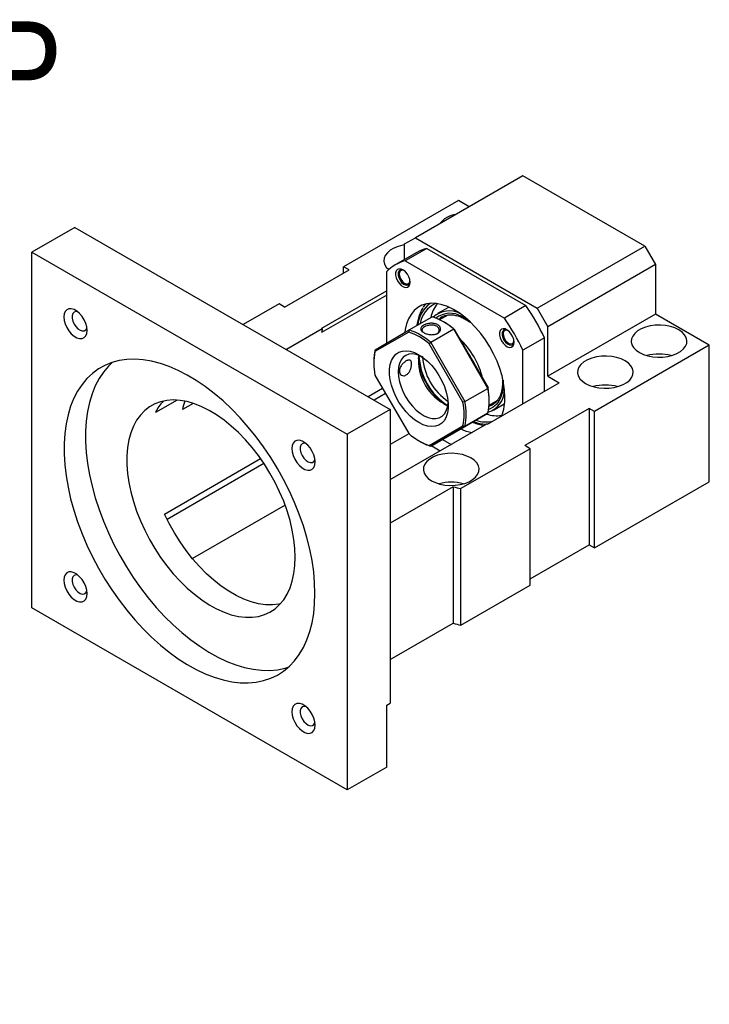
# Model space of a CAD drawing. Header units: millimetres. Extents: x 58 to 533, y 13 to 399.
# Tile 8 of 8: x 355 to 491, y 205 to 399. Entities that reach past the tile are written whole.
import ezdxf

# ---------------------------------------------------------------- set-up
doc = ezdxf.new("R2010")
doc.units = ezdxf.units.MM
doc.header["$LTSCALE"] = 2
doc.layers.add('FORMAT', color=7, linetype='Continuous')
doc.styles.add('SLDTEXTSTYLE0', font='GOTHIC.TTF', dxfattribs={"width": 0.913})
doc.styles.add('SLDTEXTSTYLE1', font='GOTHIC.TTF', dxfattribs={"width": 0.913, "bigfont": 'bigfont'})

# ---------------------------------------------------------------- blocks, each defined once
blk = doc.blocks.new('SW_NOTE_3')
at = {"layer": 'FORMAT', "color": 0, "char_height": 6.35, "attachment_point": 2, "style": 'SLDTEXTSTYLE1'}
for s, insert in [('\\M+19655\\M+196CA\\M+19AA4 U-U', (20.64, 8.11)), ('\\M+194E4\\M+197E1 1 : 2', (20.54, -2.36))]:
    blk.add_mtext(s, dxfattribs=dict(at, insert=insert))

msp = doc.modelspace()

# ---------------------------------------------------------------- linework, layer by layer
at = {"color": 7, "linetype": 'Continuous', "lineweight": 25}
for p, q in [((454.211, 368.484), (432.998, 356.237)), ((478.252, 354.605), (454.211, 368.484)), ((441.483, 363.583), (418.855, 350.521)), ((443.602, 362.36), (441.483, 363.583)), ((365.822, 358.282), (357.337, 353.383)), ((365.822, 358.282), (428.048, 322.36)), ((430.876, 355.012), (432.998, 356.237)), ((432.998, 356.237), (457.039, 342.359)), ((430.876, 351.938), (430.876, 355.012)), ((435.24, 354.127), (430.997, 351.677)), ((435.24, 354.127), (454.797, 342.836)), ((457.039, 342.359), (478.252, 354.605)), ((478.252, 354.605), (480.374, 350.93)), ((357.337, 353.383), (419.563, 317.461)), ((357.337, 283.161), (357.337, 353.383)), ((433.269, 353.319), (429.027, 350.87)), ((407.188, 342.561), (419.916, 349.908)), ((419.916, 349.908), (418.855, 350.521)), ((418.855, 349.296), (418.855, 350.521)), ((430.997, 351.677), (450.555, 340.387)), ((480.374, 350.93), (459.161, 338.684)), ((480.374, 350.93), (480.374, 341.132)), ((427.341, 335.463), (427.341, 349.566)), ((427.341, 345.75), (414.502, 338.339)), ((427.341, 344.934), (414.502, 337.522)), ((406.128, 343.173), (399.061, 339.093)), ((407.188, 342.561), (406.128, 343.173)), ((439.519, 342.494), (437.398, 341.269)), ((439.608, 342.544), (439.519, 342.494)), ((454.797, 342.836), (450.555, 340.387)), ((457.039, 342.359), (459.161, 338.684)), ((431.786, 338.03), (436.312, 340.643)), ((439.387, 340.974), (437.791, 340.053)), ((438.251, 340.607), (437.985, 340.437)), ((480.374, 341.132), (459.161, 328.886)), ((490.98, 335.009), (480.374, 341.132)), ((414.64, 338.259), (407.573, 334.179)), ((414.64, 338.259), (414.502, 338.339)), ((438.656, 339.581), (438.444, 339.703)), ((459.161, 328.886), (459.161, 338.684)), ((431.681, 337.624), (425.028, 333.781)), ((425.047, 334.139), (431.786, 338.03)), ((440.573, 338.183), (436.047, 335.57)), ((447.312, 326.511), (440.573, 338.183)), ((440.678, 338.145), (447.331, 326.621)), ((458.453, 336.504), (454.211, 334.054)), ((458.453, 325.9), (458.453, 336.504)), ((442.381, 323.763), (435.728, 335.288)), ((436.047, 335.57), (442.786, 323.899)), ((490.98, 335.009), (468.353, 321.946)), ((490.98, 308.063), (490.98, 335.009)), ((454.211, 323.451), (454.211, 334.054)), ((424.795, 331.824), (424.795, 331.579)), ((425.028, 329.109), (431.681, 317.584)), ((459.161, 328.886), (461.393, 327.597)), ((447.251, 319.433), (461.393, 327.597)), ((423.684, 324.879), (426.524, 326.518)), ((427.118, 325.489), (424.873, 324.193)), ((442.786, 323.899), (447.312, 326.511)), ((385.987, 324.188), (381.732, 321.732)), ((389.16, 323.55), (387.063, 322.339)), ((447.541, 323.165), (449.152, 324.095)), ((447.564, 323.905), (447.564, 324.15)), ((448.397, 322.216), (450.518, 323.441)), ((450.518, 323.441), (450.606, 323.493)), ((428.048, 322.36), (419.563, 317.461)), ((428.048, 322.36), (428.048, 264.385)), ((440.573, 317.699), (447.312, 321.59)), ((447.312, 321.59), (442.786, 318.978)), ((467.292, 322.559), (454.564, 315.211)), ((468.353, 321.946), (467.292, 322.559)), ((467.292, 322.559), (467.292, 295.613)), ((468.353, 295), (468.353, 321.946)), ((428.048, 308.507), (447.113, 319.513)), ((435.728, 315.248), (442.381, 319.091)), ((442.786, 318.978), (436.047, 315.086)), ((447.251, 319.433), (447.113, 319.513)), ((419.563, 317.461), (419.563, 247.239)), ((431.735, 317.539), (428.048, 315.411)), ((436.047, 315.086), (440.573, 317.699)), ((433.703, 316.148), (433.915, 316.026)), ((436.218, 315.185), (437.917, 314.204)), ((438.34, 316.41), (440.039, 315.429)), ((455.625, 314.599), (454.564, 315.211)), ((455.625, 314.599), (441.979, 306.721)), ((455.625, 287.653), (455.625, 314.599)), ((383.497, 301.679), (402.469, 312.632)), ((403.142, 311.648), (384.013, 300.605)), ((468.353, 295), (490.98, 308.063)), ((440.473, 307.076), (428.048, 299.903)), ((440.473, 307.076), (440.473, 280.13)), ((441.979, 279.775), (441.979, 306.721)), ((407.313, 303.44), (389.035, 292.889)), ((455.625, 288.877), (467.292, 295.613)), ((467.292, 295.613), (468.353, 295)), ((441.979, 279.775), (455.625, 287.653)), ((419.563, 247.239), (357.337, 283.161)), ((428.048, 272.957), (440.473, 280.13)), ((427.341, 263.977), (428.048, 264.385)), ((427.341, 251.729), (427.341, 263.977)), ((427.341, 251.729), (419.563, 247.239))]:
    msp.add_line(p, q, dxfattribs=at)
at = {"color": 7, "linetype": 'Continuous', "lineweight": 25, "flags": 128}
for points in [[(430.876, 354.814), (430.543, 354.756), (429.614, 354.519), (428.777, 354.188), (428.059, 353.774), (427.486, 353.29), (427.076, 352.754), (426.843, 352.184), (426.796, 351.599), (426.937, 351.018), (427.259, 350.463), (427.751, 349.953)], [(431.958, 347.445), (431.894, 347.969), (431.709, 348.52), (431.419, 349.049), (431.049, 349.509), (430.633, 349.859), (430.207, 350.067), (429.81, 350.117), (429.476, 350.002), (429.236, 349.734), (429.11, 349.335), (429.11, 348.842), (429.236, 348.299), (429.476, 347.753), (429.81, 347.253), (430.207, 346.843), (430.633, 346.561), (431.049, 346.43), (431.419, 346.463), (431.709, 346.657), (431.894, 346.994), (431.958, 347.445)], [(430.656, 349.843), (430.297, 349.942), (429.971, 349.884), (429.732, 349.667), (429.605, 349.314), (429.605, 348.864), (429.732, 348.365), (429.971, 347.871), (430.297, 347.436), (430.675, 347.108), (431.064, 346.921), (431.421, 346.895), (431.708, 347.035), (431.893, 347.324), (431.952, 347.598)], [(368.248, 337.955), (368.181, 338.629), (367.985, 339.341), (367.67, 340.049), (367.255, 340.712), (366.765, 341.293), (366.227, 341.756), (365.673, 342.076), (365.135, 342.234), (364.644, 342.22), (364.23, 342.035), (363.915, 341.69), (363.719, 341.205), (363.652, 340.609), (363.719, 339.935), (363.915, 339.223), (364.23, 338.515), (364.644, 337.852), (365.135, 337.271), (365.673, 336.808), (366.227, 336.488), (366.765, 336.33), (367.255, 336.344), (367.67, 336.529), (367.985, 336.874), (368.181, 337.359), (368.248, 337.955)], [(450.675, 324.803), (450.611, 326.143), (450.418, 327.541), (450.1, 328.977), (449.66, 330.433), (449.104, 331.891), (448.439, 333.33), (447.675, 334.733), (446.821, 336.081), (445.888, 337.356), (444.888, 338.542), (443.835, 339.624), (442.742, 340.587), (441.623, 341.419), (440.493, 342.108), (439.367, 342.646), (438.259, 343.027), (437.184, 343.244), (436.156, 343.295), (435.188, 343.18), (434.293, 342.9), (433.482, 342.458), (432.767, 341.861), (432.156, 341.115), (431.657, 340.232), (431.277, 339.222), (431.021, 338.098), (430.946, 337.545)], [(434.633, 342.547), (434.895, 342.901), (435.124, 343.166)], [(366.401, 341.623), (366.021, 341.665), (365.674, 341.546), (365.425, 341.268), (365.295, 340.855), (365.295, 340.344), (365.425, 339.78), (365.674, 339.214), (366.021, 338.695), (366.433, 338.27), (366.874, 337.977), (367.306, 337.842), (367.689, 337.876), (367.99, 338.077), (368.182, 338.427), (368.203, 338.502)], [(452.458, 335.61), (452.394, 336.135), (452.209, 336.686), (451.919, 337.214), (451.549, 337.674), (451.133, 338.024), (450.707, 338.233), (450.31, 338.282), (449.976, 338.168), (449.736, 337.899), (449.61, 337.501), (449.61, 337.008), (449.736, 336.464), (449.976, 335.918), (450.31, 335.418), (450.707, 335.009), (451.133, 334.726), (451.549, 334.596), (451.919, 334.629), (452.209, 334.823), (452.394, 335.16), (452.458, 335.61)], [(484.97, 338.07), (484.189, 338.445), (483.302, 338.73), (482.34, 338.916), (481.335, 338.997), (480.321, 338.97), (479.333, 338.836), (478.405, 338.599), (477.567, 338.268), (476.85, 337.854), (476.276, 337.37), (475.866, 336.834), (475.634, 336.264), (475.587, 335.679), (475.727, 335.098), (476.049, 334.543), (476.543, 334.031), (477.192, 333.58), (477.973, 333.206), (478.859, 332.921), (479.822, 332.735), (480.827, 332.654), (481.841, 332.681), (482.829, 332.815), (483.757, 333.051), (484.594, 333.383), (485.312, 333.797), (485.886, 334.28), (486.296, 334.816), (486.528, 335.387), (486.575, 335.972), (486.435, 336.552), (486.112, 337.108), (485.618, 337.62), (484.97, 338.07)], [(451.156, 338.009), (450.797, 338.107), (450.471, 338.049), (450.232, 337.832), (450.105, 337.479), (450.105, 337.029), (450.232, 336.53), (450.471, 336.037), (450.797, 335.602), (451.175, 335.273), (451.564, 335.086), (451.921, 335.061), (452.208, 335.2), (452.393, 335.489), (452.452, 335.764)], [(433.705, 319.74), (432.84, 320.314), (431.996, 321.024), (431.189, 321.856), (430.438, 322.789), (429.761, 323.804), (429.171, 324.878), (428.683, 325.987), (428.307, 327.106), (428.052, 328.209), (427.923, 329.273), (427.923, 330.274), (428.052, 331.189), (428.307, 331.998), (428.683, 332.683), (429.171, 333.228), (429.761, 333.621), (430.438, 333.854), (431.189, 333.921), (431.996, 333.821), (432.84, 333.556), (433.705, 333.132), (434.569, 332.558), (435.414, 331.847), (436.22, 331.016), (436.971, 330.083), (437.649, 329.067), (438.238, 327.994), (438.726, 326.885), (439.102, 325.766), (439.358, 324.662), (439.487, 323.598), (439.487, 322.598), (439.358, 321.683), (439.102, 320.874), (438.726, 320.189), (438.238, 319.644), (437.649, 319.251), (436.971, 319.018), (436.22, 318.951), (435.414, 319.051), (434.569, 319.316), (433.705, 319.74)], [(434.554, 332.641), (433.957, 332.944), (433.176, 333.211), (432.431, 333.315), (431.741, 333.253), (431.124, 333.027), (430.596, 332.644), (430.17, 332.112), (429.858, 331.446), (429.668, 330.663), (429.603, 329.783)], [(444.445, 331.62), (444.188, 332.104), (443.564, 333.146)], [(474.363, 331.947), (473.582, 332.322), (472.696, 332.607), (471.733, 332.793), (470.728, 332.874), (469.714, 332.847), (468.726, 332.713), (467.798, 332.476), (466.961, 332.145), (466.243, 331.731), (465.669, 331.247), (465.259, 330.711), (465.027, 330.141), (464.98, 329.556), (465.12, 328.975), (465.443, 328.42), (465.937, 327.908), (466.585, 327.457), (467.366, 327.083), (468.253, 326.798), (469.215, 326.611), (470.22, 326.531), (471.234, 326.558), (472.222, 326.692), (473.151, 326.928), (473.988, 327.26), (474.706, 327.674), (475.279, 328.157), (475.689, 328.693), (475.921, 329.264), (475.968, 329.849), (475.828, 330.429), (475.506, 330.985), (475.012, 331.497), (474.363, 331.947)], [(413.199, 286.024), (413.134, 288.123), (412.941, 290.286), (412.62, 292.501), (412.173, 294.757), (411.602, 297.042), (410.911, 299.344), (410.103, 301.651), (409.182, 303.951), (408.152, 306.232), (407.02, 308.482), (405.791, 310.69), (404.472, 312.843), (403.069, 314.931), (401.59, 316.943), (400.042, 318.868), (398.434, 320.697), (396.774, 322.419), (395.071, 324.026), (393.333, 325.509), (391.569, 326.861), (389.79, 328.074), (388.003, 329.143), (386.219, 330.061), (384.446, 330.825), (382.694, 331.429), (380.972, 331.871), (379.289, 332.148), (377.654, 332.26), (376.075, 332.205), (374.561, 331.983), (373.119, 331.597), (371.757, 331.047), (370.482, 330.337), (369.301, 329.471), (368.22, 328.452), (367.244, 327.287), (366.378, 325.981), (365.628, 324.541), (364.997, 322.975), (364.488, 321.291), (364.103, 319.498), (363.846, 317.604), (363.717, 315.62), (363.717, 313.557), (363.846, 311.424), (364.103, 309.234), (364.488, 306.997), (364.997, 304.725), (365.628, 302.43), (366.378, 300.124), (367.244, 297.819), (368.22, 295.527), (369.301, 293.26), (370.482, 291.03), (371.757, 288.848), (373.119, 286.725), (374.561, 284.674), (376.075, 282.704), (377.654, 280.826), (379.289, 279.05), (380.972, 277.384), (382.694, 275.838), (384.446, 274.42), (386.219, 273.136), (388.003, 271.995), (389.79, 271), (391.569, 270.159), (393.333, 269.475), (395.071, 268.951), (396.774, 268.592), (398.434, 268.397), (400.042, 268.369), (401.59, 268.507), (403.069, 268.811), (404.472, 269.28), (405.791, 269.91), (407.02, 270.699), (408.152, 271.642), (409.182, 272.734), (410.103, 273.971), (410.911, 275.344), (411.602, 276.848), (412.173, 278.474), (412.62, 280.214), (412.941, 282.059), (413.134, 283.999), (413.199, 286.024)], [(373.202, 331.624), (372.462, 330.901), (371.486, 329.736), (370.621, 328.43), (369.871, 326.991), (369.239, 325.425), (368.73, 323.74), (368.346, 321.947), (368.089, 320.053), (367.96, 318.07), (367.96, 316.006), (368.089, 313.874), (368.346, 311.683), (368.73, 309.446), (369.239, 307.174), (369.871, 304.879), (370.621, 302.573), (371.486, 300.268), (372.462, 297.976), (373.544, 295.709), (374.725, 293.479), (376, 291.297), (377.362, 289.175), (378.804, 287.123), (380.318, 285.154), (381.897, 283.276), (383.532, 281.499), (385.215, 279.834), (386.937, 278.288), (388.689, 276.869), (390.461, 275.586), (392.246, 274.444), (394.032, 273.45), (395.812, 272.608), (397.575, 271.924), (399.313, 271.401), (401.017, 271.041), (402.677, 270.846), (404.285, 270.818), (405.833, 270.956), (407.312, 271.261), (407.941, 271.447)], [(429.603, 329.783), (429.668, 328.829), (429.858, 327.826), (430.17, 326.8), (430.596, 325.776), (431.124, 324.783), (431.741, 323.845), (432.431, 322.987), (433.176, 322.231), (433.957, 321.596), (434.753, 321.1), (435.543, 320.754), (436.308, 320.568), (437.028, 320.547), (437.684, 320.691), (438.258, 320.997), (438.737, 321.456), (439.107, 322.057), (439.359, 322.783), (439.487, 323.618), (439.503, 324.068)], [(409.309, 293.167), (409.244, 294.901), (409.05, 296.696), (408.727, 298.538), (408.279, 300.414), (407.709, 302.307), (407.022, 304.205), (406.222, 306.091), (405.316, 307.951), (404.312, 309.77), (403.216, 311.535), (402.039, 313.23), (400.788, 314.844), (399.474, 316.364), (398.106, 317.776), (396.697, 319.072), (395.256, 320.239), (393.795, 321.27), (392.325, 322.156), (390.858, 322.89), (389.406, 323.467), (387.979, 323.882), (386.589, 324.131), (385.247, 324.213), (383.963, 324.127), (382.748, 323.874), (381.61, 323.456), (380.559, 322.875), (379.603, 322.138), (378.75, 321.248), (378.005, 320.214), (377.376, 319.043), (376.866, 317.745), (376.48, 316.33), (376.222, 314.808), (376.092, 313.192), (376.092, 311.495), (376.222, 309.729), (376.48, 307.908), (376.866, 306.048), (377.376, 304.161), (378.005, 302.264), (378.75, 300.37), (379.603, 298.495), (380.559, 296.654), (381.61, 294.86), (382.748, 293.128), (383.963, 291.472), (385.247, 289.904), (386.589, 288.436), (387.979, 287.081), (389.406, 285.848), (390.858, 284.748), (392.325, 283.788), (393.795, 282.977), (395.256, 282.321), (396.697, 281.825), (398.106, 281.493), (399.474, 281.327), (400.788, 281.329), (402.039, 281.499), (403.216, 281.835), (404.312, 282.335), (405.316, 282.994), (406.222, 283.809), (407.022, 284.771), (407.709, 285.875), (408.279, 287.111), (408.727, 288.469), (409.05, 289.939), (409.244, 291.509), (409.309, 293.167)], [(413.248, 311.977), (413.181, 312.651), (412.985, 313.363), (412.67, 314.071), (412.255, 314.734), (411.765, 315.315), (411.227, 315.779), (410.673, 316.098), (410.135, 316.256), (409.644, 316.242), (409.23, 316.057), (408.915, 315.712), (408.719, 315.227), (408.652, 314.631), (408.719, 313.957), (408.915, 313.245), (409.23, 312.537), (409.644, 311.874), (410.135, 311.293), (410.673, 310.83), (411.227, 310.51), (411.765, 310.352), (412.255, 310.366), (412.67, 310.551), (412.985, 310.896), (413.181, 311.381), (413.248, 311.977)], [(411.401, 315.645), (411.021, 315.687), (410.674, 315.568), (410.425, 315.29), (410.295, 314.877), (410.295, 314.366), (410.425, 313.802), (410.674, 313.236), (411.021, 312.717), (411.433, 312.292), (411.874, 311.999), (412.306, 311.864), (412.689, 311.898), (412.99, 312.099), (413.182, 312.449), (413.203, 312.524)], [(436.18, 308.272), (436.961, 307.897), (437.847, 307.612), (438.81, 307.426), (439.815, 307.345), (440.828, 307.372), (441.816, 307.506), (442.745, 307.743), (443.582, 308.074), (444.3, 308.488), (444.873, 308.972), (445.283, 309.508), (445.515, 310.078), (445.562, 310.663), (445.422, 311.243), (445.1, 311.799), (444.606, 312.311), (443.957, 312.762), (443.177, 313.136), (442.29, 313.421), (441.328, 313.607), (440.323, 313.688), (439.309, 313.661), (438.321, 313.527), (437.393, 313.29), (436.555, 312.959), (435.838, 312.545), (435.264, 312.061), (434.854, 311.526), (434.622, 310.955), (434.575, 310.37), (434.715, 309.79), (435.038, 309.234), (435.532, 308.722), (436.18, 308.272)], [(406.37, 283.967), (406.085, 283.909), (404.805, 283.766), (403.462, 283.795), (402.067, 283.996), (400.631, 284.368), (399.164, 284.907), (397.68, 285.61), (396.19, 286.47), (394.706, 287.481), (393.24, 288.634), (391.803, 289.921), (390.408, 291.331), (389.065, 292.852), (387.786, 294.473), (386.58, 296.18), (385.457, 297.96), (384.427, 299.798), (383.497, 301.679)], [(368.248, 285.991), (368.181, 286.665), (367.985, 287.376), (367.67, 288.084), (367.255, 288.748), (366.765, 289.329), (366.227, 289.792), (365.673, 290.112), (365.135, 290.269), (364.644, 290.255), (364.23, 290.07), (363.915, 289.726), (363.719, 289.241), (363.652, 288.644), (363.719, 287.971), (363.915, 287.259), (364.23, 286.551), (364.644, 285.887), (365.135, 285.307), (365.673, 284.843), (366.227, 284.523), (366.765, 284.366), (367.255, 284.38), (367.67, 284.565), (367.985, 284.91), (368.181, 285.394), (368.248, 285.991)], [(366.401, 289.659), (366.021, 289.701), (365.674, 289.582), (365.425, 289.303), (365.295, 288.89), (365.295, 288.379), (365.425, 287.815), (365.674, 287.249), (366.021, 286.731), (366.433, 286.306), (366.874, 286.013), (367.306, 285.878), (367.689, 285.912), (367.99, 286.113), (368.182, 286.463), (368.203, 286.538)], [(413.248, 260.013), (413.181, 260.687), (412.985, 261.398), (412.67, 262.106), (412.255, 262.77), (411.765, 263.351), (411.227, 263.814), (410.673, 264.134), (410.135, 264.291), (409.644, 264.277), (409.23, 264.093), (408.915, 263.748), (408.719, 263.263), (408.652, 262.666), (408.719, 261.993), (408.915, 261.281), (409.23, 260.573), (409.644, 259.909), (410.135, 259.329), (410.673, 258.865), (411.227, 258.545), (411.765, 258.388), (412.255, 258.402), (412.67, 258.587), (412.985, 258.932), (413.181, 259.417), (413.248, 260.013)], [(411.401, 263.681), (411.021, 263.723), (410.674, 263.604), (410.425, 263.325), (410.295, 262.912), (410.295, 262.401), (410.425, 261.837), (410.674, 261.271), (411.021, 260.753), (411.433, 260.328), (411.874, 260.035), (412.306, 259.9), (412.689, 259.934), (412.99, 260.135), (413.182, 260.485), (413.203, 260.56)]]:
    msp.add_lwpolyline(points, dxfattribs=at)
at = {"color": 8, "linetype": 'Continuous', "lineweight": 25, "flags": 128}
for points in [[(430.779, 349.753), (430.601, 349.818), (430.268, 349.829), (430.008, 349.677), (429.854, 349.381), (429.823, 348.975), (429.92, 348.508), (430.132, 348.038), (430.434, 347.621), (430.79, 347.306), (431.157, 347.133), (431.157, 347.133)], [(437.985, 340.437), (437.666, 340.179), (437.62, 340.136)], [(442.223, 340.67), (443.215, 340.125), (443.481, 339.952)], [(451.279, 337.919), (450.928, 338.01), (450.627, 337.939), (450.417, 337.711), (450.322, 337.354), (450.356, 336.911)], [(450.356, 336.911), (450.513, 336.436), (450.774, 335.985), (451.108, 335.614), (451.475, 335.366), (451.831, 335.272), (452.132, 335.344), (452.342, 335.571), (452.435, 335.915)], [(450.299, 328.143), (450.309, 327.956), (450.3, 326.816), (450.159, 325.764), (449.888, 324.819), (449.492, 323.997), (448.978, 323.313), (448.356, 322.78), (447.637, 322.407), (447.455, 322.343)], [(447.527, 322.975), (448.192, 323.254), (448.28, 323.303)]]:
    msp.add_lwpolyline(points, dxfattribs=at)
at = {"color": 7, "linetype": 'Continuous', "lineweight": 25}
for centre, radius, start, end in [((441.678, 355.895), 4.998, 98.0709, 141.92372), ((437.262, 346.382), 8.005, 104.6384, 119.9245), ((432.999, 343.989), 7.945, 104.59628, 135.41448), ((439.32, 338.345), 5.465, 115.69931, 170.25827), ((442.405, 339.19), 6.483, 141.52236, 168.39284), ((421.687, 319.498), 40.508, 24.82151, 35.17849), ((432.531, 329.173), 12.077, 48.24912, 71.75625), ((439.664, 337.19), 4.614, 60.98215, 132.81665), ((417.445, 317.049), 40.508, 24.82151, 35.17849), ((430.506, 334.906), 16.217, 168.06901, 170.71797), ((431.633, 327.551), 13.93, 49.50976, 59.72306), ((427.921, 326.438), 11.801, 48.58493, 71.42045), ((428.005, 326.56), 12.077, 48.24912, 71.75625), ((436.598, 331.445), 11.804, 168.58409, 191.41591), ((434.881, 331.896), 10.086, 167.15039, 180.40704), ((446.299, 333.706), 12.773, 185.28526, 234.70936), ((443.629, 332.165), 10.022, 174.82956, 245.16506), ((430.007, 324.301), 16.258, 23.80866, 36.19134), ((481.081, 324.221), 9.069, 74.67894, 105.32106), ((433.632, 324.084), 13.932, 0.27209, 10.49158), ((470.474, 318.098), 9.069, 74.67894, 105.32107), ((435.485, 324.051), 12.08, 348.24834, 11.75166), ((445.867, 326.317), 4.748, 288.33895, 357.85149), ((441.129, 324.576), 9.549, 338.39148, 1.36187), ((390.302, 317.622), 9.504, 137.8297, 154.37659), ((400.929, 319.438), 14.166, 161.28531, 168.1828), ((430.811, 321.427), 11.804, 348.58409, 11.41591), ((430.959, 321.438), 12.08, 348.24834, 11.75166), ((449.073, 327.278), 6.177, 250.91069, 279.15156), ((446.927, 325.914), 6.037, 250.70669, 283.05159), ((439.488, 326.434), 11.801, 228.58493, 251.42045), ((445.599, 326.577), 8.873, 245.68269, 260.78685), ((439.105, 324.915), 10.293, 239.72204, 252.71889), ((440.069, 298.912), 9.068, 74.68552, 105.3145), ((444.979, 322.826), 16.381, 254.0325, 259.44763), ((444.979, 295.88), 16.381, 254.0325, 259.44763)]:
    msp.add_arc(centre, radius, start, end, dxfattribs=at)
at = {"color": 8, "linetype": 'Continuous', "lineweight": 25}
for centre, radius, start, end in [((431.322, 347.725), 0.614, 254.47869, 2.32226), ((439.654, 338.338), 6.206, 127.19459, 173.77875), ((439.837, 336.704), 4.629, 58.96102, 127.21752), ((430.673, 324.686), 16.076, 13.24987, 46.75013), ((445.876, 333.463), 12.178, 181.96472, 238.03807), ((445.955, 333.508), 11.567, 184.15807, 235.83655), ((447.362, 327.285), 7.873, 248.55356, 267.04666)]:
    msp.add_arc(centre, radius, start, end, dxfattribs=at)
at = {"color": 7, "linetype": 'Continuous', "lineweight": 25}
for points, knots in [([(429.708, 349.583), (429.691, 349.478), (429.65, 349.216), (429.725, 348.752), (429.909, 348.228), (430.202, 347.727), (430.577, 347.303), (430.939, 347.02), (431.179, 346.933), (431.263, 346.903)], [0, 0, 0, 0, 0.105694, 0.2622331, 0.4230744, 0.5838905, 0.7461247, 0.9117475, 1, 1, 1, 1]), ([(434.54, 342.436), (434.455, 342.318), (434.183, 341.943), (433.836, 341.187), (433.511, 340.177), (433.335, 339.405), (433.301, 338.956), (433.297, 338.902)], [0, 0, 0, 0, 0.1261817, 0.4024905, 0.6813356, 0.9621711, 1, 1, 1, 1]), ([(438.022, 340.437), (438.128, 340.516), (438.422, 340.733), (438.992, 340.936), (439.718, 341.053), (440.508, 341.016), (441.325, 340.84), (441.952, 340.61), (442.446, 340.386), (442.959, 340.12), (443.466, 339.827), (443.813, 339.557), (443.869, 339.514)], [0, 0, 0, 0, 0.07842446, 0.21661175, 0.35431076, 0.489304, 0.62190893, 0.74546729, 0.77632799, 0.84449655, 0.9750009, 1, 1, 1, 1]), ([(434.644, 337.511), (434.461, 337.617), (434.16, 337.85), (434.032, 338.205), (434.094, 338.507), (434.286, 338.757), (434.572, 338.961), (434.9, 339.121), (435.238, 339.237), (435.603, 339.32), (435.982, 339.363), (436.363, 339.363), (436.731, 339.316), (437.073, 339.224), (437.406, 339.07), (437.7, 338.848), (437.901, 338.549), (437.965, 338.223), (437.912, 337.897), (437.719, 337.599), (437.432, 337.381), (437.105, 337.231), (436.767, 337.145), (436.401, 337.102), (435.894, 337.109), (435.252, 337.219), (434.826, 337.406), (434.644, 337.511)], [0, 0, 0, 0, 0.0629235, 0.1255633, 0.1677382, 0.2081284, 0.2498635, 0.2805433, 0.3117637, 0.3429652, 0.3740067, 0.4051526, 0.436861, 0.4686625, 0.5001117, 0.5426385, 0.5836167, 0.6260104, 0.6682387, 0.7086361, 0.7503303, 0.7810353, 0.8122842, 0.8434975, 0.874566, 0.9371923, 1, 1, 1, 1]), ([(437.204, 337.265), (437.329, 337.356), (437.529, 337.502), (437.672, 337.772), (437.719, 338.018), (437.674, 338.265), (437.527, 338.532), (437.23, 338.793), (436.806, 338.949), (436.384, 339.01), (436.002, 339.01), (435.62, 338.957), (435.199, 338.848), (434.777, 338.661), (434.48, 338.434), (434.333, 338.214), (434.286, 338.02), (434.335, 337.826), (434.44, 337.649), (434.579, 337.552), (434.643, 337.507)], [0, 0, 0, 0, 0.0751012, 0.1210559, 0.1725119, 0.2237462, 0.2696043, 0.344951, 0.4205847, 0.4665378, 0.5178342, 0.5692526, 0.6151728, 0.6902822, 0.7654052, 0.8113575, 0.8628241, 0.9140801, 0.959977, 1, 1, 1, 1]), ([(450.22, 337.014), (450.243, 336.919), (450.309, 336.648), (450.508, 336.204), (450.83, 335.723), (451.232, 335.343), (451.533, 335.124), (451.699, 335.083), (451.704, 335.082)], [0, 0, 0, 0, 0.1170309, 0.3328123, 0.5488499, 0.767636, 0.9924481, 1, 1, 1, 1]), ([(429.851, 329.926), (429.851, 330.018), (429.861, 330.112), (429.899, 330.303), (429.928, 330.402), (430.002, 330.597), (430.047, 330.693), (430.152, 330.884), (430.212, 330.979), (430.406, 331.249), (430.56, 331.418), (430.876, 331.708), (431.043, 331.831), (431.279, 331.968), (431.357, 332.006), (431.504, 332.064), (431.574, 332.084), (431.772, 332.118), (431.884, 332.103), (432.022, 332.023), (432.062, 331.988), (432.132, 331.898), (432.161, 331.843), (432.208, 331.718), (432.225, 331.648), (432.249, 331.492), (432.255, 331.405), (432.255, 331.133), (432.231, 330.927), (432.162, 330.612), (432.132, 330.505), (432.063, 330.293), (432.023, 330.189), (431.931, 329.986), (431.88, 329.887), (431.768, 329.701), (431.707, 329.614), (431.509, 329.37), (431.36, 329.238), (431.123, 329.101), (431.042, 329.066), (430.881, 329.016), (430.798, 329.002), (430.56, 328.993), (430.407, 329.03), (430.148, 329.18), (430.039, 329.293), (429.928, 329.503), (429.899, 329.581), (429.861, 329.747), (429.851, 329.834), (429.851, 329.926)], [0, 0, 0, 0, 0.03125, 0.03125, 0.0625, 0.0625, 0.09375, 0.09375, 0.125, 0.125, 0.1875, 0.1875, 0.25, 0.25, 0.28125, 0.28125, 0.3125, 0.3125, 0.375, 0.375, 0.40625, 0.40625, 0.4375, 0.4375, 0.46875, 0.46875, 0.5, 0.5, 0.5625, 0.5625, 0.59375, 0.59375, 0.625, 0.625, 0.65625, 0.65625, 0.6875, 0.6875, 0.75, 0.75, 0.78125, 0.78125, 0.8125, 0.8125, 0.875, 0.875, 0.9375, 0.9375, 0.96875, 0.96875, 1, 1, 1, 1]), ([(450.115, 328.685), (450.124, 328.618), (450.183, 328.185), (450.185, 327.44), (450.115, 326.475), (449.93, 325.607), (449.647, 324.842), (449.269, 324.195), (448.818, 323.667), (448.454, 323.424), (448.275, 323.306)], [0, 0, 0, 0, 0.025631, 0.1649753, 0.3040655, 0.4430493, 0.5821639, 0.7220217, 0.8636219, 1, 1, 1, 1]), ([(444.294, 319.848), (444.33, 319.83), (444.728, 319.638), (445.477, 319.418), (446.2, 319.218), (446.55, 319.194), (446.56, 319.193)], [0, 0, 0, 0, 0.0466792, 0.5172996, 0.9872474, 1, 1, 1, 1])]:
    msp.add_open_spline(points, degree=3, knots=knots, dxfattribs=at)
for points in [[(431.786, 338.03), (431.751, 337.895), (431.716, 337.759), (431.681, 337.624)], [(440.573, 338.183), (440.608, 338.17), (440.643, 338.158), (440.678, 338.145)], [(436.047, 335.57), (435.941, 335.476), (435.834, 335.382), (435.728, 335.288)], [(425.047, 334.139), (425.041, 334.02), (425.034, 333.9), (425.028, 333.781)], [(447.312, 326.511), (447.318, 326.547), (447.325, 326.584), (447.331, 326.621)], [(442.786, 323.899), (442.651, 323.853), (442.516, 323.808), (442.381, 323.763)], [(442.786, 318.978), (442.651, 319.015), (442.516, 319.053), (442.381, 319.091)], [(436.047, 315.086), (435.941, 315.14), (435.834, 315.194), (435.728, 315.248)]]:
    msp.add_open_spline(points, degree=3, dxfattribs=at)

# ---------------------------------------------------------------- block references
at = {"layer": 'FORMAT'}
msp.add_blockref('SW_NOTE_3', (279.014, 224.307), dxfattribs=at)

# ---------------------------------------------------------------- texts
at = {"layer": 'FORMAT', "color": 7, "insert": (212.207, 398.955), "char_height": 19.05, "attachment_point": 1, "style": 'SLDTEXTSTYLE0'}
msp.add_mtext('MBCB15M-EP', dxfattribs=at)

doc.saveas('drawing.dxf')
